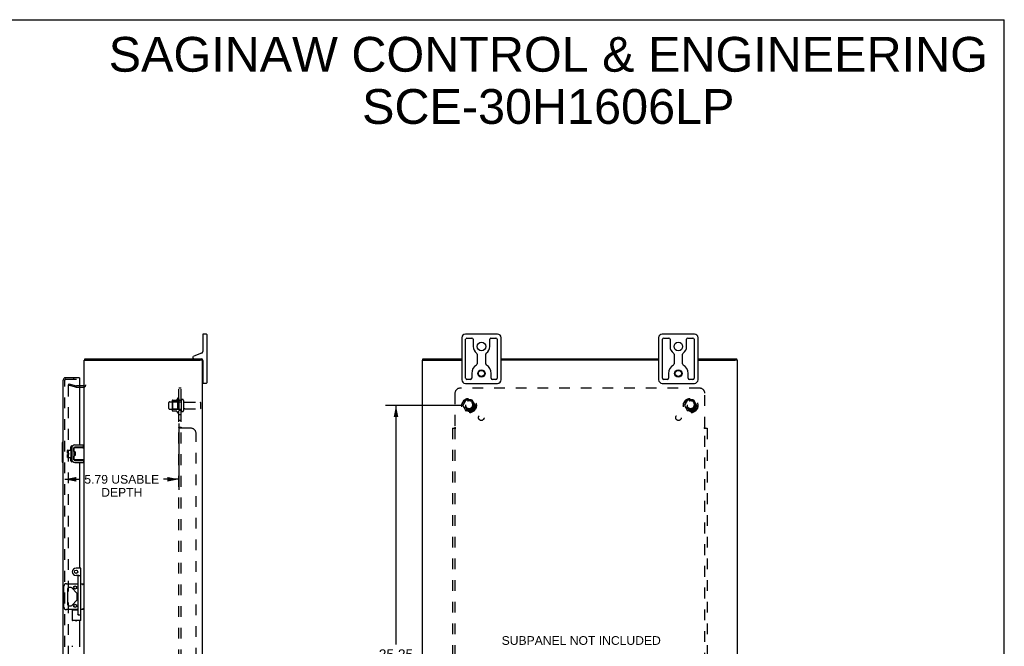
# Model space of a CAD drawing. Header units: inches. Extents: x 0 to 100, y 0 to 65.
# Tile 5 of 5: x 50 to 100, y 33 to 65. Entities that reach past the tile are written whole.
import ezdxf

# ---------------------------------------------------------------- set-up
doc = ezdxf.new("R2010")
doc.units = ezdxf.units.IN
doc.header["$LTSCALE"] = 5.5
doc.header["$MEASUREMENT"] = 0
doc.linetypes.add('HIDDEN', pattern=[0.2, 0.1, -0.1])
doc.layers.get('0').update_dxf_attribs({"linetype": 'CONTINUOUS'})
for name, color, linetype in [('DEFAULT_2', 8, 'HIDDEN'), ('DIMENSIONS', 7, 'CONTINUOUS'), ('DOOR_ASSEMBLY', 7, 'CONTINUOUS'), ('SUBPANEL', 7, 'CONTINUOUS')]:
    doc.layers.add(name, color=color, linetype=linetype)
doc.styles.get("Standard").update_dxf_attribs({"font": 'arial.ttf'})
doc.dimstyles.new('DIMSTYLE_1', dxfattribs={"dimtxt": 0.441176, "dimasz": 0.588235, "dimexe": 0.09, "dimexo": 0.07, "dimgap": 0.0375, "dimtad": 0, "dimtih": 1, "dimtoh": 1, "dimzin": 4, "dimdsep": 46, "dimtxsty": 'Standard', "dimblk": '_FILLED', "dimblk1": '_FILLED', "dimblk2": '_FILLED', "dimcen": 0.09, "dimadec": 3, "dimazin": 1, "dimtfac": 1, "dimtdec": 3, "dimtofl": 0, "dimtmove": 0, "dimatfit": 3, "dimldrblk": '_FILLED', "dimfxl": 0, "dimtolj": 1, "dimtzin": 4, "dimarcsym": 0})
doc.dimstyles.new('DIMSTYLE_3', dxfattribs={"dimtxt": 0.5, "dimasz": 0.588235, "dimexe": 0.09, "dimexo": 0.07, "dimgap": 0.0425, "dimtad": 0, "dimtih": 1, "dimtoh": 1, "dimzin": 4, "dimdsep": 46, "dimtxsty": 'Standard', "dimblk": '_FILLED', "dimblk1": '_FILLED', "dimblk2": '_FILLED', "dimcen": 0.09, "dimadec": 3, "dimazin": 1, "dimtfac": 1, "dimtdec": 3, "dimtofl": 0, "dimtmove": 0, "dimatfit": 3, "dimldrblk": '_FILLED', "dimfxl": 0, "dimtolj": 1, "dimtzin": 4, "dimarcsym": 0})

# ---------------------------------------------------------------- blocks, each defined once
blk = doc.blocks.new('_FILLED')
at = {"color": 0, "linetype": 'ByBlock'}
blk.add_solid([(0, 0), (-1, 0.2), (-1, -0.2)], dxfattribs=at)
blk = doc.blocks.new('*D4')
at = {"layer": 'DIMENSIONS', "color": 2, "linetype": 'Continuous'}
for p, q in [((58.08, 44.21), (58.08, 40.854)), ((52.287, 41.384), (53.065, 41.384)), ((58.08, 41.384), (57.303, 41.384))]:
    blk.add_line(p, q, dxfattribs=at)
at = {"layer": 'DIMENSIONS', "color": 2, "linetype": 'Continuous', "xscale": 0.5882352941, "yscale": 0.5882352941, "zscale": 0.5882352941, "rotation": 180}
blk.add_blockref('_FILLED', (52.287, 41.384), dxfattribs=at)
at = {"layer": 'DIMENSIONS', "color": 2, "linetype": 'Continuous', "xscale": 0.5882352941, "yscale": 0.5882352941, "zscale": 0.5882352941}
blk.add_blockref('_FILLED', (58.08, 41.384), dxfattribs=at)
at = {"layer": 'DIMENSIONS', "color": 2, "linetype": 'Continuous', "insert": (55.184, 41.604), "char_height": 0.44118, "width": 3.79674, "attachment_point": 2, "line_spacing_factor": 0.9}
blk.add_mtext('5.79 USABLE\\PDEPTH', dxfattribs=at)
blk = doc.blocks.new('*D10')
at = {"layer": 'DIMENSIONS', "color": 2, "linetype": 'Continuous'}
for p, q in [((72.41, 45.128), (68.578, 45.128)), ((69.108, 45.128), (69.108, 33.003)), ((69.108, 19.878), (69.108, 32.003)), ((72.41, 19.878), (68.578, 19.878))]:
    blk.add_line(p, q, dxfattribs=at)
at = {"layer": 'DIMENSIONS', "color": 2, "linetype": 'Continuous', "xscale": 0.5882352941, "yscale": 0.5882352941, "zscale": 0.5882352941}
for p, rotation in [((69.108, 45.128), 90), ((69.108, 19.878), 270)]:
    blk.add_blockref('_FILLED', p, dxfattribs=dict(at, rotation=rotation))
at = {"layer": 'DIMENSIONS', "color": 2, "linetype": 'Continuous', "insert": (69.108, 32.753), "char_height": 0.5, "width": 1.74721, "attachment_point": 2, "line_spacing_factor": 0.9}
blk.add_mtext('25.25', dxfattribs=at)

msp = doc.modelspace()

# ---------------------------------------------------------------- linework, layer by layer
at = {"color": 7, "linetype": 'Continuous'}
for p, q in [((0, 64.706), (100, 64.706)), ((100, 0), (100, 64.706)), ((59.295, 48.728), (59.295, 47.868)), ((59.47, 48.753), (59.32, 48.753)), ((59.495, 48.728), (59.495, 46.278)), ((72.447, 48.568), (72.447, 46.438)), ((74.262, 48.753), (72.632, 48.753)), ((72.71, 48.553), (72.966, 48.553)), ((73.929, 48.553), (74.185, 48.553)), ((74.447, 46.438), (74.447, 48.568)), ((82.447, 48.568), (82.447, 46.438)), ((84.262, 48.753), (82.632, 48.753)), ((82.71, 48.553), (82.966, 48.553)), ((83.929, 48.553), (84.185, 48.553)), ((84.447, 46.438), (84.447, 48.568)), ((72.647, 46.516), (72.647, 48.491)), ((73.028, 48.491), (73.028, 48.128)), ((73.866, 48.128), (73.866, 48.491)), ((74.247, 48.491), (74.247, 46.516)), ((82.647, 46.516), (82.647, 48.491)), ((83.028, 48.491), (83.028, 48.128)), ((83.866, 48.128), (83.866, 48.491)), ((84.247, 48.491), (84.247, 46.516)), ((53.303, 47.428), (53.303, 47.503)), ((58.795, 47.581), (58.795, 47.563)), ((59.236, 47.784), (58.835, 47.638)), ((59.227, 47.428), (59.227, 47.503)), ((70.48, 47.428), (70.48, 47.503)), ((73.228, 47.738), (73.228, 47.235)), ((73.666, 47.235), (73.666, 47.738)), ((83.228, 47.738), (83.228, 47.235)), ((83.666, 47.235), (83.666, 47.738)), ((86.414, 47.428), (86.414, 47.503)), ((53.281, 47.428), (53.393, 47.428)), ((59.278, 47.428), (59.174, 47.428)), ((59.295, 47.048), (59.28, 47.048)), ((59.295, 47.413), (59.295, 46.278)), ((70.45, 47.428), (70.556, 47.428)), ((86.445, 47.428), (86.339, 47.428)), ((72.952, 46.753), (72.952, 46.516)), ((73.942, 46.516), (73.942, 46.753)), ((82.952, 46.753), (82.952, 46.516)), ((83.942, 46.516), (83.942, 46.753)), ((59.295, 46.458), (59.28, 46.458)), ((59.47, 46.253), (59.32, 46.253)), ((72.632, 46.253), (74.262, 46.253)), ((72.89, 46.453), (72.71, 46.453)), ((74.185, 46.453), (74.005, 46.453)), ((82.632, 46.253), (84.262, 46.253)), ((82.89, 46.453), (82.71, 46.453)), ((84.185, 46.453), (84.005, 46.453)), ((53.247, 43.021), (52.807, 43.021)), ((53.247, 43.021), (53.247, 43.125)), ((52.428, 42.712), (52.428, 42.848)), ((52.428, 42.712), (52.496, 42.712)), ((52.428, 42.498), (52.428, 42.644)), ((52.428, 42.644), (52.496, 42.644)), ((52.438, 42.858), (52.603, 42.858)), ((52.496, 42.644), (52.496, 42.712)), ((52.603, 42.922), (52.603, 42.435)), ((52.613, 42.932), (52.633, 42.932)), ((52.643, 42.992), (52.646, 42.992)), ((52.747, 42.961), (52.747, 42.396)), ((52.751, 42.796), (52.751, 42.981)), ((52.751, 42.376), (52.751, 42.561)), ((52.761, 42.991), (53.28, 42.991)), ((52.811, 42.771), (52.761, 42.771)), ((52.811, 42.586), (52.761, 42.586)), ((52.777, 42.586), (52.777, 42.771)), ((52.782, 42.666), (52.779, 42.691)), ((52.787, 42.586), (52.793, 42.596)), ((52.792, 42.598), (52.799, 42.586)), ((52.811, 42.771), (52.811, 42.586)), ((52.438, 42.488), (52.603, 42.488)), ((52.613, 42.425), (52.633, 42.425)), ((52.643, 42.365), (52.646, 42.365)), ((53.28, 42.366), (52.761, 42.366)), ((52.807, 42.336), (53.247, 42.336)), ((53.208, 42.373), (53.2, 42.376)), ((53.247, 42.336), (53.247, 42.232)), ((52.369, 36.084), (52.97, 36.084)), ((53.11, 36.084), (53.28, 36.084)), ((52.244, 34.897), (52.244, 35.959)), ((52.435, 35.831), (52.435, 35.026)), ((52.597, 35.893), (52.498, 35.893)), ((52.907, 35.609), (52.641, 35.875)), ((52.925, 35.292), (52.925, 35.565)), ((52.641, 34.982), (52.907, 35.248)), ((52.97, 34.772), (52.369, 34.772)), ((52.498, 34.963), (52.597, 34.963)), ((53.28, 34.772), (53.11, 34.772))]:
    msp.add_line(p, q, dxfattribs=at)
at = {"color": 3, "linetype": 'Continuous'}
for p, q in [((53.303, 47.503), (59.227, 47.503)), ((70.48, 47.503), (72.447, 47.503)), ((74.447, 47.503), (82.447, 47.503)), ((84.447, 47.503), (86.414, 47.503)), ((53.28, 17.578), (53.28, 47.428)), ((53.393, 47.428), (59.171, 47.428)), ((59.278, 47.428), (59.28, 47.428)), ((59.28, 17.578), (59.28, 47.428)), ((70.447, 17.578), (70.447, 47.428)), ((70.447, 47.428), (70.45, 47.428)), ((70.557, 47.428), (72.447, 47.428)), ((82.447, 47.428), (74.447, 47.428)), ((84.447, 47.428), (86.337, 47.428)), ((86.445, 47.428), (86.447, 47.428)), ((86.447, 17.578), (86.447, 47.428)), ((53.238, 46.128), (53.037, 46.128)), ((52.807, 43.125), (53.247, 43.125)), ((52.643, 42.992), (52.643, 42.365)), ((52.807, 42.232), (53.247, 42.232))]:
    msp.add_line(p, q, dxfattribs=at)
at = {"color": 7, "linetype": 'Continuous'}
for points in [[(52.751, 42.796), (52.751, 42.794), (52.751, 42.792), (52.751, 42.791), (52.751, 42.789), (52.752, 42.788), (52.752, 42.786), (52.752, 42.785), (52.752, 42.783), (52.753, 42.782), (52.753, 42.781), (52.753, 42.78), (52.754, 42.779), (52.754, 42.778), (52.755, 42.777), (52.755, 42.776), (52.756, 42.775), (52.756, 42.774), (52.757, 42.773), (52.757, 42.773), (52.758, 42.772), (52.759, 42.772), (52.759, 42.771), (52.76, 42.771), (52.761, 42.771)], [(52.761, 42.586), (52.76, 42.586), (52.759, 42.585), (52.759, 42.585), (52.758, 42.585), (52.757, 42.584), (52.757, 42.583), (52.756, 42.583), (52.756, 42.582), (52.755, 42.581), (52.755, 42.58), (52.754, 42.579), (52.754, 42.578), (52.754, 42.577), (52.753, 42.576), (52.753, 42.575), (52.753, 42.573), (52.752, 42.572), (52.752, 42.571), (52.752, 42.569), (52.751, 42.568), (52.751, 42.566), (52.751, 42.565), (52.751, 42.563), (52.751, 42.561)], [(52.779, 42.691), (52.778, 42.699), (52.778, 42.706), (52.777, 42.711)], [(52.792, 42.598), (52.791, 42.599), (52.79, 42.601), (52.79, 42.604), (52.789, 42.608), (52.788, 42.612), (52.787, 42.617), (52.786, 42.623), (52.786, 42.629), (52.785, 42.636), (52.784, 42.643), (52.783, 42.651), (52.782, 42.658), (52.782, 42.666)], [(52.804, 42.702), (52.803, 42.712), (52.803, 42.723), (52.802, 42.733), (52.801, 42.743), (52.8, 42.752), (52.8, 42.76), (52.799, 42.768), (52.799, 42.771)], [(52.807, 42.648), (52.806, 42.669), (52.804, 42.702)], [(52.811, 42.599), (52.811, 42.599), (52.81, 42.608), (52.81, 42.617), (52.809, 42.627), (52.808, 42.637), (52.807, 42.648)], [(53.2, 42.981), (53.208, 42.983), (53.211, 42.985), (53.214, 42.986), (53.217, 42.987), (53.22, 42.987), (53.223, 42.988), (53.226, 42.989), (53.228, 42.989), (53.231, 42.99), (53.233, 42.99), (53.235, 42.991), (53.237, 42.991), (53.239, 42.991)], [(52.751, 42.416), (52.749, 42.417), (52.748, 42.418), (52.747, 42.42)], [(53.239, 42.366), (53.237, 42.366), (53.235, 42.366), (53.233, 42.366), (53.231, 42.367), (53.228, 42.367), (53.226, 42.368), (53.223, 42.368), (53.22, 42.369), (53.217, 42.37), (53.214, 42.371), (53.211, 42.372), (53.208, 42.373)], [(53.274, 36.084), (53.271, 36.084), (53.267, 36.082), (53.262, 36.08), (53.258, 36.078), (53.253, 36.075), (53.247, 36.071), (53.242, 36.067), (53.236, 36.063), (53.23, 36.058), (53.224, 36.054), (53.218, 36.049), (53.212, 36.044), (53.205, 36.039), (53.199, 36.034), (53.193, 36.029), (53.187, 36.024)], [(53.205, 34.817), (53.193, 34.827), (53.187, 34.832)], [(53.274, 34.772), (53.271, 34.773), (53.267, 34.774), (53.262, 34.776), (53.258, 34.779), (53.253, 34.782), (53.247, 34.786), (53.242, 34.79), (53.236, 34.794), (53.23, 34.798), (53.224, 34.803), (53.218, 34.808), (53.212, 34.813), (53.205, 34.817)]]:
    msp.add_lwpolyline(points, dxfattribs=at)
for centre, radius in [((73.447, 48.128), 0.219), ((83.447, 48.128), 0.219), ((73.447, 46.753), 0.188), ((73.447, 46.753), 0.156), ((83.447, 46.753), 0.188), ((83.447, 46.753), 0.156), ((52.816, 35.893), 0.08), ((52.816, 34.963), 0.08)]:
    msp.add_circle(centre, radius, dxfattribs=at)
for centre, radius, start, end in [((59.32, 48.728), 0.025, 90, 180), ((59.47, 48.728), 0.025, 0, 90), ((72.632, 48.568), 0.185, 90, 180), ((72.71, 48.491), 0.0625, 90, 180), ((72.966, 48.491), 0.0625, 360, 90), ((73.929, 48.491), 0.0625, 90, 180), ((74.185, 48.491), 0.0625, 360, 90), ((74.262, 48.568), 0.185, 0, 90), ((82.632, 48.568), 0.185, 90, 180), ((82.71, 48.491), 0.0625, 90, 180), ((82.966, 48.491), 0.0625, 360, 90), ((83.929, 48.491), 0.0625, 90, 180), ((84.185, 48.491), 0.0625, 360, 90), ((84.262, 48.568), 0.185, 0, 90), ((73.447, 48.128), 0.419, 180, 234.223), ((73.447, 48.128), 0.419, 305.777, 360), ((83.447, 48.128), 0.419, 180, 234.223), ((83.447, 48.128), 0.419, 305.777, 360), ((58.855, 47.581), 0.06, 110, 180), ((58.855, 47.563), 0.06, 180, 270), ((59.205, 47.413), 0.09, 0, 75.835), ((59.205, 47.868), 0.09, 290, 360), ((73.166, 47.738), 0.0625, 0, 54.223), ((73.729, 47.738), 0.0625, 125.777, 180), ((83.166, 47.738), 0.0625, 0, 54.223), ((83.729, 47.738), 0.0625, 125.777, 180), ((73.447, 46.753), 0.495, 120.3269, 180), ((73.166, 47.235), 0.0625, 300.3269, 0), ((73.729, 47.235), 0.0625, 180, 239.6731), ((73.447, 46.753), 0.495, 0, 59.6731), ((83.447, 46.753), 0.495, 120.3269, 180), ((83.166, 47.235), 0.0625, 300.3269, 0), ((83.729, 47.235), 0.0625, 180, 239.6731), ((83.447, 46.753), 0.495, 0, 59.6731), ((72.71, 46.516), 0.0625, 180, 270), ((72.89, 46.516), 0.0625, 270, 0), ((74.005, 46.516), 0.0625, 180, 270), ((74.185, 46.516), 0.0625, 270, 0), ((82.71, 46.516), 0.0625, 180, 270), ((82.89, 46.516), 0.0625, 270, 0), ((84.005, 46.516), 0.0625, 180, 270), ((84.185, 46.516), 0.0625, 270, 0), ((59.32, 46.278), 0.025, 180, 270), ((59.47, 46.278), 0.025, 270, 360), ((72.632, 46.438), 0.185, 180, 270), ((74.262, 46.438), 0.185, 270, 360), ((82.632, 46.438), 0.185, 180, 270), ((84.262, 46.438), 0.185, 270, 360), ((52.807, 42.961), 0.06, 90, 180), ((52.438, 42.848), 0.01, 90, 180), ((52.613, 42.922), 0.01, 90, 180), ((52.633, 42.922), 0.01, 0, 90), ((52.761, 42.928), 0.0162, 128.1095, 149.7501), ((52.761, 42.981), 0.01, 90, 144.8477), ((52.438, 42.498), 0.01, 180, 270), ((52.613, 42.435), 0.01, 180, 270), ((52.633, 42.435), 0.01, 270, 360), ((52.761, 42.428), 0.0162, 210.2499, 231.8905), ((52.807, 42.396), 0.06, 180, 270), ((52.761, 42.376), 0.01, 180, 189.0225), ((52.761, 42.376), 0.01, 214.7076, 270), ((52.369, 35.959), 0.125, 90, 180), ((52.498, 35.831), 0.0625, 90, 180), ((52.597, 35.831), 0.0625, 45, 90), ((52.863, 35.565), 0.0625, 0, 45), ((52.498, 35.026), 0.0625, 180, 270), ((52.863, 35.292), 0.0625, 315, 360), ((52.369, 34.897), 0.125, 180, 270), ((52.597, 35.026), 0.0625, 270, 315)]:
    msp.add_arc(centre, radius, start, end, dxfattribs=at)
at = {"color": 3, "linetype": 'Continuous'}
for centre, radius, start, end in [((53.238, 46.17), 0.042, 270, 360), ((52.807, 42.961), 0.164, 90, 180), ((52.807, 42.396), 0.164, 180, 270)]:
    msp.add_arc(centre, radius, start, end, dxfattribs=at)
at = {"layer": 'DEFAULT_2', "color": 8, "linetype": 'HIDDEN'}
for p, q in [((52.487, 46.233), (52.468, 46.16)), ((52.854, 46.057), (52.468, 46.16)), ((52.468, 46.139), (52.468, 46.137)), ((52.468, 46.137), (52.468, 18.87)), ((52.482, 46.152), (52.482, 46.152)), ((52.487, 46.233), (52.873, 46.129)), ((53.037, 46.128), (52.88, 46.128)), ((52.88, 46.053), (53.238, 46.053)), ((57.58, 44.971), (57.58, 45.286)), ((57.61, 45.316), (58.205, 45.316)), ((57.744, 45.384), (57.744, 44.873)), ((57.764, 45.312), (57.744, 45.332)), ((57.755, 45.406), (57.983, 45.406)), ((57.764, 45.312), (57.764, 44.945)), ((58.06, 45.312), (57.764, 45.312)), ((58.01, 45.484), (58.01, 44.772)), ((58.06, 45.312), (58.08, 45.332)), ((58.06, 45.312), (58.06, 44.945)), ((58.08, 45.462), (58.08, 44.794)), ((58.205, 45.386), (58.205, 44.871)), ((58.315, 45.386), (58.315, 44.871)), ((58.378, 45.293), (59.175, 45.293)), ((59.205, 44.993), (59.205, 45.263)), ((72.659, 45.401), (72.505, 45.133)), ((72.505, 45.123), (72.659, 44.856)), ((72.976, 45.406), (72.668, 45.406)), ((73.14, 45.133), (72.985, 45.401)), ((72.985, 44.856), (73.14, 45.123)), ((83.909, 45.401), (83.755, 45.133)), ((83.755, 45.123), (83.909, 44.856)), ((84.226, 45.406), (83.918, 45.406)), ((84.39, 45.133), (84.235, 45.401)), ((84.235, 44.856), (84.39, 45.123)), ((57.61, 44.941), (58.205, 44.941)), ((57.764, 44.945), (57.744, 44.925)), ((57.755, 44.851), (57.983, 44.851)), ((58.06, 44.945), (57.764, 44.945)), ((58.06, 44.945), (58.08, 44.925)), ((58.378, 44.963), (59.175, 44.963)), ((72.976, 44.851), (72.668, 44.851)), ((84.226, 44.851), (83.918, 44.851))]:
    msp.add_line(p, q, dxfattribs=at)
for points in [[(52.482, 46.152), (52.48, 46.152), (52.479, 46.152), (52.477, 46.151), (52.476, 46.15), (52.475, 46.15), (52.473, 46.149), (52.472, 46.148), (52.471, 46.147), (52.47, 46.146), (52.47, 46.144), (52.469, 46.143), (52.468, 46.142), (52.468, 46.14), (52.468, 46.139)], [(52.486, 46.152), (52.484, 46.152), (52.483, 46.152), (52.482, 46.152)]]:
    msp.add_lwpolyline(points, dxfattribs=at)
for centre, radius in [((72.822, 45.128), 0.372), ((84.072, 45.128), 0.372), ((72.822, 45.128), 0.356), ((72.822, 45.128), 0.312), ((72.822, 45.128), 0.204), ((72.822, 45.128), 0.188), ((72.822, 45.128), 0.183), ((72.822, 45.128), 0.165), ((84.072, 45.128), 0.356), ((84.072, 45.128), 0.312), ((84.072, 45.128), 0.204), ((84.072, 45.128), 0.188), ((84.072, 45.128), 0.183), ((84.072, 45.128), 0.165)]:
    msp.add_circle(centre, radius, dxfattribs=at)
for centre, radius, start, end in [((52.88, 46.153), 0.1, 255, 270), ((52.88, 46.153), 0.025, 255, 270), ((53.238, 46.17), 0.117, 270, 360), ((58.042, 45.462), 0.0384, 0, 145.5503), ((57.61, 45.286), 0.03, 90, 180), ((57.886, 45.384), 0.141, 174.7919, 180), ((57.755, 45.396), 0.01, 90, 174.8062), ((57.964, 45.416), 0.01, 270, 336.0321), ((58.611, 45.128), 0.698, 149.3369, 156.0321), ((58.26, 45.386), 0.055, 0, 180), ((58.378, 45.356), 0.0625, 180, 270), ((59.175, 45.263), 0.03, 360, 90), ((72.513, 45.128), 0.01, 150.0127, 209.9883), ((72.668, 45.396), 0.01, 90.0124, 149.9892), ((72.976, 45.396), 0.01, 30.012, 89.9887), ((73.131, 45.128), 0.01, 330.0127, 29.9883), ((83.763, 45.128), 0.01, 150.0127, 209.9883), ((83.918, 45.396), 0.01, 90.0124, 149.9892), ((84.226, 45.396), 0.01, 30.012, 89.9887), ((84.381, 45.128), 0.01, 330.0127, 29.9883), ((57.61, 44.971), 0.03, 180, 270), ((57.886, 44.873), 0.141, 180, 185.2081), ((57.755, 44.861), 0.01, 185.1938, 270), ((57.964, 44.841), 0.01, 23.9679, 90), ((58.611, 45.128), 0.698, 203.9679, 210.6631), ((58.042, 44.794), 0.0384, 214.4497, 360), ((58.26, 44.871), 0.055, 180, 360), ((58.378, 44.901), 0.0625, 90, 180), ((59.175, 44.993), 0.03, 270, 0), ((72.668, 44.861), 0.01, 210.012, 269.9887), ((72.976, 44.861), 0.01, 270.0124, 329.9892), ((83.918, 44.861), 0.01, 210.012, 269.9887), ((84.226, 44.861), 0.01, 270.0124, 329.9892)]:
    msp.add_arc(centre, radius, start, end, dxfattribs=at)
at = {"layer": 'DOOR_ASSEMBLY', "color": 3, "linetype": 'Continuous'}
for p, q in [((53.037, 46.535), (52.329, 46.535)), ((52.212, 18.589), (52.212, 46.418)), ((53.037, 46.46), (53.037, 43.125)), ((52.596, 42.858), (52.596, 43.035)), ((52.646, 43.085), (52.699, 43.085)), ((53.037, 43.021), (53.037, 42.991)), ((52.596, 42.322), (52.596, 42.488)), ((52.699, 42.272), (52.646, 42.272)), ((53.037, 42.366), (53.037, 42.336)), ((53.037, 42.232), (53.037, 36.878)), ((53.037, 34.216), (53.037, 32.875)), ((52.646, 32.91), (52.702, 32.91))]:
    msp.add_line(p, q, dxfattribs=at)
at = {"layer": 'DOOR_ASSEMBLY', "color": 8, "linetype": 'HIDDEN'}
for p, q in [((52.755, 46.46), (52.755, 46.535)), ((52.287, 18.589), (52.287, 46.418)), ((52.329, 46.46), (53.037, 46.46))]:
    msp.add_line(p, q, dxfattribs=at)
at = {"layer": 'DOOR_ASSEMBLY', "color": 7, "linetype": 'Continuous'}
for p, q in [((53.037, 46.535), (53.037, 46.46)), ((52.152, 43.238), (52.152, 42.268)), ((52.167, 43.253), (52.212, 43.253)), ((52.199, 43.153), (52.199, 42.353)), ((52.167, 42.253), (52.212, 42.253)), ((53.08, 36.878), (52.86, 36.878)), ((52.94, 36.503), (52.86, 36.503)), ((53, 36.503), (53.08, 36.503)), ((53.11, 34.216), (53.11, 36.848)), ((52.97, 34.533), (52.97, 36.473)), ((52.672, 34.753), (52.672, 34.216)), ((52.672, 34.753), (52.97, 34.753)), ((52.992, 34.503), (53.08, 34.503)), ((53.11, 34.216), (52.672, 34.216))]:
    msp.add_line(p, q, dxfattribs=at)
for points in [[(52.197, 43.19), (52.198, 43.184), (52.198, 43.178), (52.199, 43.172), (52.199, 43.166), (52.199, 43.16), (52.199, 43.153)], [(52.199, 42.353), (52.199, 42.347), (52.199, 42.341), (52.199, 42.335), (52.198, 42.329), (52.198, 42.323), (52.197, 42.317)], [(52.672, 34.753), (52.673, 34.753), (52.673, 34.752), (52.674, 34.751), (52.694, 34.732)], [(52.694, 34.732), (52.698, 34.728), (52.702, 34.723)], [(52.94, 34.533), (52.947, 34.527), (52.953, 34.521), (52.96, 34.516), (52.966, 34.511), (52.973, 34.508), (52.979, 34.505), (52.986, 34.504), (52.992, 34.503)], [(52.672, 34.216), (52.673, 34.216), (52.673, 34.217), (52.674, 34.218), (52.694, 34.237)], [(52.694, 34.237), (52.698, 34.241), (52.702, 34.246)], [(53.089, 34.237), (53.084, 34.241), (53.08, 34.246)], [(53.11, 34.216), (53.11, 34.216), (53.109, 34.217), (53.108, 34.218), (53.089, 34.237)]]:
    msp.add_lwpolyline(points, dxfattribs=at)
for radius in [0.085, 0.08]:
    msp.add_circle((52.86, 36.691), radius, dxfattribs=at)
at = {"layer": 'DOOR_ASSEMBLY', "color": 3, "linetype": 'Continuous'}
for centre, radius, start, end in [((52.329, 46.418), 0.117, 90, 180), ((52.646, 43.035), 0.05, 90, 180), ((52.646, 42.322), 0.05, 180, 270), ((52.86, 34.316), 0.109, 246.5623, 293.4377)]:
    msp.add_arc(centre, radius, start, end, dxfattribs=at)
at = {"layer": 'DOOR_ASSEMBLY', "color": 8, "linetype": 'HIDDEN'}
msp.add_arc((52.329, 46.418), 0.042, 90, 180, dxfattribs=at)
at = {"layer": 'DOOR_ASSEMBLY', "color": 7, "linetype": 'Continuous'}
for centre, radius, start, end in [((52.167, 43.238), 0.015, 90, 180), ((52.197, 43.238), 0.015, 0, 90), ((52.167, 42.268), 0.015, 180, 270), ((52.197, 42.268), 0.015, 270, 360), ((52.86, 36.691), 0.188, 90, 270), ((52.94, 36.473), 0.03, 359.9987, 89.9934), ((53, 36.473), 0.03, 90, 180), ((53.08, 36.848), 0.03, 0, 90), ((53.08, 36.473), 0.03, 0, 90), ((53, 34.533), 0.03, 180, 270), ((53.08, 34.533), 0.03, 270, 360)]:
    msp.add_arc(centre, radius, start, end, dxfattribs=at)
at = {"layer": 'SUBPANEL', "color": 8, "linetype": 'HIDDEN'}
for p, q in [((58.08, 19.003), (58.08, 46.003)), ((58.205, 46.003), (58.08, 46.003)), ((58.205, 19.003), (58.205, 46.003)), ((84.541, 46.003), (72.353, 46.003)), ((72.103, 45.753), (72.103, 44.007)), ((84.791, 44.007), (84.791, 45.753)), ((58.205, 45.378), (58.08, 45.378)), ((58.205, 44.878), (58.08, 44.878)), ((58.205, 44.65), (58.08, 44.65)), ((58.205, 44.369), (58.08, 44.369)), ((58.205, 44.007), (58.08, 44.007)), ((72.101, 44.005), (72.103, 44.007)), ((58.705, 43.972), (58.134, 43.972)), ((58.955, 21.285), (58.955, 43.722)), ((71.978, 43.972), (71.978, 21.035)), ((71.978, 43.972), (72.144, 43.972)), ((72.103, 43.972), (72.103, 21.035)), ((84.75, 43.972), (84.916, 43.972)), ((84.772, 43.995), (84.778, 43.998)), ((84.791, 21.035), (84.791, 43.972)), ((84.916, 43.972), (84.916, 21.035))]:
    msp.add_line(p, q, dxfattribs=at)
for points in [[(58.081, 44.005), (58.08, 44.006), (58.08, 44.007)], [(58.097, 43.99), (58.094, 43.992), (58.092, 43.993), (58.089, 43.995), (58.087, 43.996), (58.085, 43.998), (58.084, 44), (58.082, 44.001), (58.082, 44.003), (58.081, 44.004), (58.081, 44.005), (58.08, 44.006), (58.08, 44.007)], [(58.206, 44.005), (58.206, 44.006), (58.205, 44.007)], [(58.214, 43.996), (58.212, 43.997), (58.211, 43.998), (58.21, 43.999), (58.208, 44.001), (58.207, 44.002), (58.207, 44.003), (58.206, 44.004), (58.206, 44.005), (58.206, 44.006), (58.205, 44.007)], [(58.219, 43.993), (58.216, 43.995), (58.214, 43.996), (58.212, 43.997), (58.211, 43.998), (58.21, 43.999), (58.208, 44.001), (58.207, 44.002)], [(72.09, 43.995), (72.092, 43.996), (72.093, 43.998), (72.095, 44), (72.097, 44.001), (72.098, 44.003), (72.1, 44.004), (72.101, 44.005)], [(72.118, 43.997), (72.116, 43.998), (72.114, 43.999), (72.113, 44.001), (72.111, 44.002), (72.109, 44.003), (72.107, 44.004), (72.106, 44.005), (72.105, 44.006), (72.103, 44.007)], [(84.778, 43.998), (84.78, 43.999), (84.782, 44.001), (84.783, 44.002), (84.785, 44.003), (84.787, 44.004), (84.788, 44.005), (84.79, 44.006), (84.791, 44.007)], [(84.802, 43.996), (84.801, 43.998), (84.799, 44), (84.798, 44.001), (84.796, 44.003), (84.794, 44.004), (84.793, 44.005), (84.791, 44.007)], [(58.1, 43.989), (58.097, 43.99), (58.094, 43.992), (58.092, 43.993), (58.089, 43.995), (58.087, 43.996)], [(58.109, 43.985), (58.106, 43.986), (58.103, 43.988), (58.1, 43.989)], [(58.134, 43.972), (58.133, 43.973), (58.131, 43.975), (58.129, 43.976), (58.127, 43.977), (58.124, 43.979), (58.121, 43.98), (58.118, 43.981), (58.115, 43.983), (58.109, 43.985)], [(58.134, 43.972), (58.133, 43.973), (58.131, 43.975), (58.129, 43.976), (58.127, 43.977), (58.124, 43.979), (58.121, 43.98), (58.118, 43.981)], [(58.227, 43.986), (58.226, 43.987), (58.225, 43.988), (58.223, 43.989), (58.222, 43.99), (58.22, 43.991), (58.219, 43.993)], [(58.231, 43.972), (58.231, 43.973), (58.231, 43.975), (58.232, 43.976), (58.231, 43.977), (58.231, 43.979), (58.231, 43.98), (58.23, 43.981), (58.23, 43.982), (58.229, 43.983), (58.228, 43.985), (58.227, 43.986), (58.226, 43.987), (58.225, 43.988), (58.223, 43.989), (58.222, 43.99), (58.22, 43.991)], [(58.231, 43.972), (58.231, 43.973), (58.231, 43.975), (58.232, 43.976), (58.231, 43.977)], [(72.065, 43.972), (72.066, 43.973), (72.068, 43.975), (72.07, 43.976), (72.072, 43.977), (72.073, 43.979), (72.075, 43.98), (72.076, 43.981), (72.078, 43.983), (72.079, 43.984), (72.081, 43.985), (72.082, 43.986), (72.083, 43.988), (72.085, 43.989), (72.09, 43.995)], [(72.144, 43.972), (72.144, 43.973), (72.143, 43.975), (72.142, 43.976), (72.142, 43.977), (72.141, 43.979), (72.14, 43.98), (72.139, 43.981), (72.138, 43.982), (72.137, 43.983), (72.136, 43.985), (72.135, 43.986), (72.133, 43.987), (72.132, 43.988), (72.131, 43.989), (72.129, 43.99), (72.127, 43.991), (72.126, 43.993), (72.124, 43.994), (72.122, 43.995), (72.118, 43.997)], [(84.75, 43.972), (84.75, 43.973), (84.751, 43.975), (84.752, 43.976), (84.752, 43.977), (84.753, 43.979), (84.754, 43.98), (84.755, 43.981), (84.756, 43.982), (84.757, 43.983), (84.758, 43.985), (84.759, 43.986), (84.761, 43.987), (84.762, 43.988), (84.763, 43.989), (84.765, 43.99), (84.767, 43.991), (84.768, 43.993), (84.77, 43.994), (84.772, 43.995)], [(84.809, 43.989), (84.806, 43.993), (84.802, 43.996)], [(84.829, 43.972), (84.828, 43.973), (84.826, 43.975), (84.824, 43.976), (84.823, 43.977), (84.821, 43.979), (84.819, 43.98), (84.818, 43.981), (84.816, 43.983), (84.815, 43.984), (84.814, 43.985), (84.812, 43.986), (84.811, 43.988), (84.809, 43.989)]]:
    msp.add_lwpolyline(points, dxfattribs=at)
for centre, radius in [((72.822, 45.128), 0.25), ((84.072, 45.128), 0.25), ((73.441, 44.51), 0.141), ((83.453, 44.51), 0.141)]:
    msp.add_circle(centre, radius, dxfattribs=at)
for centre, start, end in [((72.353, 45.753), 90, 180), ((84.541, 45.753), 0, 90), ((58.705, 43.722), 0, 90)]:
    msp.add_arc(centre, 0.25, start, end, dxfattribs=at)

# ---------------------------------------------------------------- texts
at = {"layer": 'DIMENSIONS', "color": 2, "linetype": 'Continuous', "line_spacing_factor": 0.9}
for s, insert, char_height, width, attachment_point in [('SAGINAW CONTROL & ENGINEERING\\PSCE-30H1606LP', (76.842, 63.832), 1.76471, 44.5703, 2), ('SUBPANEL NOT INCLUDED', (74.475, 33.424), 0.44118, 8.06746, 1)]:
    msp.add_mtext(s, dxfattribs=dict(at, insert=insert, char_height=char_height, width=width, attachment_point=attachment_point))

# ---------------------------------------------------------------- dimensions: what is measured, and where the dimension line sits
at = {"layer": 'DIMENSIONS', "color": 2, "linetype": 'Continuous'}
dim = msp.add_linear_dim(base=(58.08, 41.384), p1=(52.287, 46.46), p2=(58.08, 44.28), text='<> USABLE\\PDEPTH', dimstyle='DIMSTYLE_1', dxfattribs=at)
dim.commit()
dim.dimension.update_dxf_attribs({"geometry": '*D4', "text_midpoint": (55.184, 41.053), "dimtype": 160})
dim = msp.add_linear_dim(base=(69.108, 19.878), p1=(72.48, 45.128), p2=(72.48, 19.878), angle=270, dimstyle='DIMSTYLE_3', dxfattribs=at)
dim.commit()
dim.dimension.update_dxf_attribs({"geometry": '*D10', "text_midpoint": (69.103, 32.501), "dimtype": 160})

doc.saveas('drawing.dxf')
